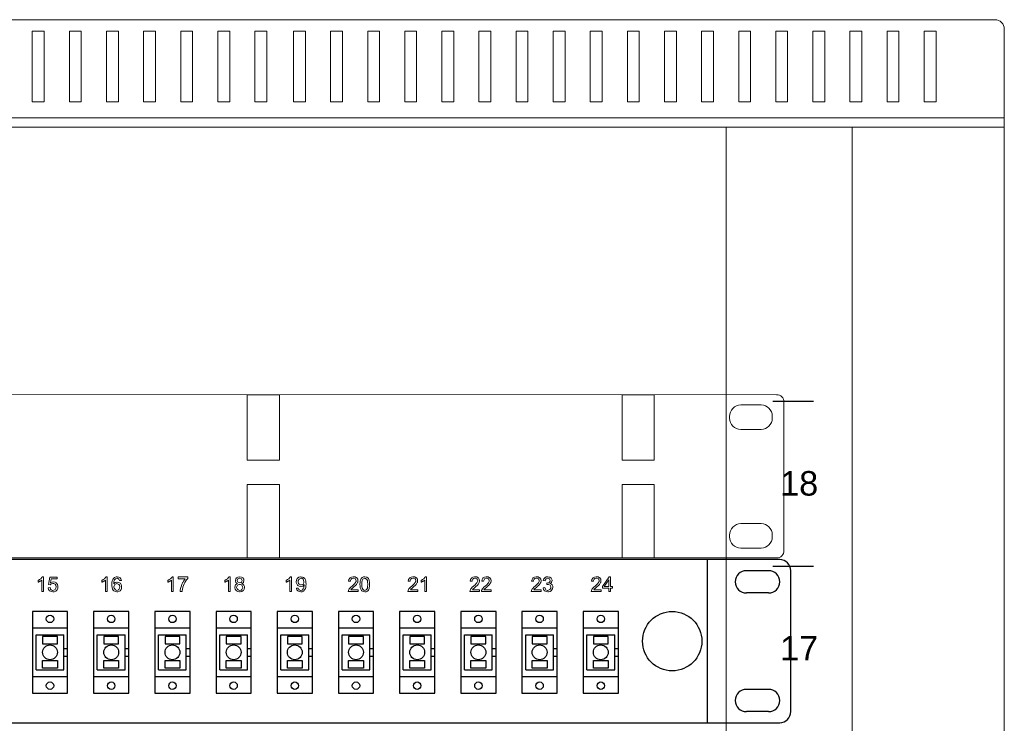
# Model space of a CAD drawing. Header units: millimetres. Extents: x 22250 to 51280, y -5012 to 7692.
# Tile 126 of 182: x 50964 to 51097, y 1456 to 1551. Entities that reach past the tile are written whole.
import ezdxf

# ---------------------------------------------------------------- set-up
doc = ezdxf.new("R2010")
doc.units = ezdxf.units.MM
for name, color, linetype, lineweight in [('BKT_moduly', 7, 'Continuous', 5), ('BKT_szafy', 7, 'Continuous', 5), ('BKT_szafy_numeracja', 7, 'Continuous', 5)]:
    doc.layers.add(name, color=color, linetype=linetype, lineweight=lineweight)
doc.layers.add('BKT_panele', color=7, linetype='Continuous')
doc.styles.get("Standard").update_dxf_attribs({"font": 'arial.ttf'})

# ---------------------------------------------------------------- blocks, each defined once
blk = doc.blocks.new('Wiszaca 12U dwuczesciowa SWD TOP 6x6')
at = {"layer": 'BKT_szafy'}
for p, q in [((26757.69, 12999.4), (26757.69, 13001.4)), ((26682.69, 12099.61), (26682.69, 12974.93)), ((26716.69, 12974.93), (26716.69, 12099.61))]:
    blk.add_line(p, q, dxfattribs=at)
blk.add_lwpolyline([(26157.69, 13001.4, -0.434201), (26160.06, 13003.9), (26755.19, 13003.9, -0.414214), (26757.69, 13001.4), (26757.69, 13001.4)], format="xyb", dxfattribs=at)
for points in [[(26495.7, 13000.85), (26498.9, 13000.85), (26498.9, 12981.79), (26495.7, 12981.79)], [(26505.7, 13000.85), (26508.9, 13000.85), (26508.9, 12981.79), (26505.7, 12981.79)], [(26515.7, 13000.85), (26518.9, 13000.85), (26518.9, 12981.79), (26515.7, 12981.79)], [(26525.7, 13000.85), (26528.9, 13000.85), (26528.9, 12981.79), (26525.7, 12981.79)], [(26535.7, 13000.85), (26538.9, 13000.85), (26538.9, 12981.79), (26535.7, 12981.79)], [(26545.7, 13000.85), (26548.9, 13000.85), (26548.9, 12981.79), (26545.7, 12981.79)], [(26555.7, 13000.85), (26558.9, 13000.85), (26558.9, 12981.79), (26555.7, 12981.79)], [(26566.09, 13000.85), (26569.29, 13000.85), (26569.29, 12981.79), (26566.09, 12981.79)], [(26576.09, 13000.85), (26579.29, 13000.85), (26579.29, 12981.79), (26576.09, 12981.79)], [(26586.09, 13000.85), (26589.29, 13000.85), (26589.29, 12981.79), (26586.09, 12981.79)], [(26596.09, 13000.85), (26599.29, 13000.85), (26599.29, 12981.79), (26596.09, 12981.79)], [(26606.09, 13000.85), (26609.29, 13000.85), (26609.29, 12981.79), (26606.09, 12981.79)], [(26616.09, 13000.85), (26619.29, 13000.85), (26619.29, 12981.79), (26616.09, 12981.79)], [(26626.09, 13000.85), (26629.29, 13000.85), (26629.29, 12981.79), (26626.09, 12981.79)], [(26636.09, 13000.85), (26639.29, 13000.85), (26639.29, 12981.79), (26636.09, 12981.79)], [(26646.09, 13000.85), (26649.29, 13000.85), (26649.29, 12981.79), (26646.09, 12981.79)], [(26656.09, 13000.85), (26659.29, 13000.85), (26659.29, 12981.79), (26656.09, 12981.79)], [(26666.09, 13000.85), (26669.29, 13000.85), (26669.29, 12981.79), (26666.09, 12981.79)], [(26676.09, 13000.85), (26679.29, 13000.85), (26679.29, 12981.79), (26676.09, 12981.79)], [(26686.09, 13000.85), (26689.29, 13000.85), (26689.29, 12981.79), (26686.09, 12981.79)], [(26696.09, 13000.85), (26699.29, 13000.85), (26699.29, 12981.79), (26696.09, 12981.79)], [(26706.09, 13000.85), (26709.29, 13000.85), (26709.29, 12981.79), (26706.09, 12981.79)], [(26716.09, 13000.85), (26719.29, 13000.85), (26719.29, 12981.79), (26716.09, 12981.79)], [(26726.09, 13000.85), (26729.29, 13000.85), (26729.29, 12981.79), (26726.09, 12981.79)], [(26736.09, 13000.85), (26739.29, 13000.85), (26739.29, 12981.79), (26736.09, 12981.79)], [(26157.69, 12977.43), (26757.69, 12977.43), (26757.69, 12974.93), (26157.69, 12974.93)]]:
    blk.add_lwpolyline(points, close=True, dxfattribs=at)
for points in [[(26757.69, 12999.41), (26757.69, 12977.33)], [(26716.69, 12974.93), (26716.69, 12099.61), (26682.69, 12099.61), (26682.69, 12974.93)], [(26682.69, 12974.93), (26716.69, 12974.93)], [(26757.69, 12974.93), (26757.69, 12089.11)]]:
    blk.add_lwpolyline(points, dxfattribs=at)
at = {"layer": 'BKT_szafy', "const_width": 0.4}
for points in [[(26695.24, 12901.02), (26706.34, 12901.02)], [(26695.24, 12856.57), (26706.34, 12856.57)]]:
    blk.add_lwpolyline(points, dxfattribs=at)
at = {"layer": 'BKT_szafy_numeracja', "char_height": 6.6, "width": 7, "attachment_point": 1}
for s, insert in [('18', (26697.27, 12882.22)), ('17', (26697.27, 12837.77))]:
    blk.add_mtext(s, dxfattribs=dict(at, insert=insert))
blk = doc.blocks.new('19 organizator kabli 1U uszy plastik czarny')
at = {"layer": 'BKT_moduly', "color": 219, "true_color": 0x642165}
for points in [[(3138.7, 184.94), (3138.7, 184.94), (3138.7, 184.94), (3138.7, 184.94), (3617.3, 184.94), (3617.3, 184.94), (3617.3, 184.94, 0.41425), (3619.3, 186.94), (3619.3, 186.94), (3619.3, 226.94, 0.414021), (3617.3, 228.94), (3617.3, 228.94), (3138.7, 228.94, 0.457803), (3136.7, 226.94), (3136.7, 226.94), (3136.7, 186.84, 0.414214), (3138.7, 184.94), (3138.7, 184.94)], [(3607.65, 226.19), (3607.65, 226.19), (3613.15, 226.19, -0.401538), (3616.15, 223.19), (3616.15, 223.19), (3616.15, 222.59, -0.401538), (3613.15, 219.59), (3613.15, 219.59), (3607.65, 219.59, -0.401538), (3604.65, 222.59), (3604.65, 222.59), (3604.65, 223.09, -0.409645), (3607.65, 226.19), (3607.65, 226.19)], [(3607.65, 194.19), (3607.65, 194.19), (3613.15, 194.19, -0.401538), (3616.15, 191.19), (3616.15, 191.19), (3616.15, 190.59, -0.401538), (3613.15, 187.59), (3613.15, 187.59), (3607.65, 187.59, -0.401538), (3604.65, 190.59), (3604.65, 190.59), (3604.65, 191.09, -0.409645), (3607.65, 194.19), (3607.65, 194.19)]]:
    blk.add_lwpolyline(points, format="xyb", dxfattribs=at)
at = {"layer": 'BKT_panele', "color": 219, "lineweight": 0, "true_color": 0x642165}
for points in [[(3474.65, 228.94), (3483.35, 228.94), (3483.35, 211.27), (3474.65, 211.27)], [(3575.65, 228.94), (3584.35, 228.94), (3584.35, 211.27), (3575.65, 211.27)], [(3474.65, 204.77), (3483.35, 204.77), (3483.35, 184.94), (3474.65, 184.94)], [(3575.65, 204.77), (3584.35, 204.77), (3584.35, 184.94), (3575.65, 184.94)]]:
    blk.add_lwpolyline(points, close=True, dxfattribs=at)
blk = doc.blocks.new('BK11120191_widok')
for p, q in [((479, 44), (3, 44)), ((459.5, 0), (459.5, 44)), ((476, 41), (470, 41)), ((482, 3), (482, 41)), ((476, 35), (470, 35)), ((287, 25.5), (277.5, 25.5)), ((303.5, 25.5), (294, 25.5)), ((320, 25.5), (310.5, 25.5)), ((336.5, 25.5), (327, 25.5)), ((353, 25.5), (343.5, 25.5)), ((369.5, 25.5), (360, 25.5)), ((386, 25.5), (376.5, 25.5)), ((402.5, 25.5), (393, 25.5)), ((419, 25.5), (409.5, 25.5)), ((435.5, 25.5), (426, 25.5)), ((278.5, 14.25), (278.5, 23.75)), ((278.5, 23.75), (286, 23.75)), ((286, 14.25), (286, 23.75)), ((295, 14.25), (295, 23.75)), ((295, 23.75), (302.5, 23.75)), ((302.5, 14.25), (302.5, 23.75)), ((311.5, 14.25), (311.5, 23.75)), ((311.5, 23.75), (319, 23.75)), ((319, 14.25), (319, 23.75)), ((328, 14.25), (328, 23.75)), ((328, 23.75), (335.5, 23.75)), ((335.5, 14.25), (335.5, 23.75)), ((344.5, 14.25), (344.5, 23.75)), ((344.5, 23.75), (352, 23.75)), ((352, 14.25), (352, 23.75)), ((361, 14.25), (361, 23.75)), ((361, 23.75), (368.5, 23.75)), ((368.5, 14.25), (368.5, 23.75)), ((377.5, 14.25), (377.5, 23.75)), ((377.5, 23.75), (385, 23.75)), ((385, 14.25), (385, 23.75)), ((394, 14.25), (394, 23.75)), ((394, 23.75), (401.5, 23.75)), ((401.5, 14.25), (401.5, 23.75)), ((410.5, 14.25), (410.5, 23.75)), ((410.5, 23.75), (418, 23.75)), ((418, 14.25), (418, 23.75)), ((427, 14.25), (427, 23.75)), ((427, 23.75), (434.5, 23.75)), ((434.5, 14.25), (434.5, 23.75)), ((286, 20), (287, 20)), ((302.5, 20), (303.5, 20)), ((319, 20), (320, 20)), ((335.5, 20), (336.5, 20)), ((352, 20), (353, 20)), ((368.5, 20), (369.5, 20)), ((385, 20), (386, 20)), ((401.5, 20), (402.5, 20)), ((418, 20), (419, 20)), ((434.5, 20), (435.5, 20)), ((286, 18), (287, 18)), ((302.5, 18), (303.5, 18)), ((319, 18), (320, 18)), ((335.5, 18), (336.5, 18)), ((352, 18), (353, 18)), ((368.5, 18), (369.5, 18)), ((385, 18), (386, 18)), ((401.5, 18), (402.5, 18)), ((418, 18), (419, 18)), ((434.5, 18), (435.5, 18)), ((278.5, 14.25), (286, 14.25)), ((295, 14.25), (302.5, 14.25)), ((311.5, 14.25), (319, 14.25)), ((328, 14.25), (335.5, 14.25)), ((344.5, 14.25), (352, 14.25)), ((361, 14.25), (368.5, 14.25)), ((377.5, 14.25), (385, 14.25)), ((394, 14.25), (401.5, 14.25)), ((410.5, 14.25), (418, 14.25)), ((427, 14.25), (434.5, 14.25)), ((277.5, 12.5), (287, 12.5)), ((294, 12.5), (303.5, 12.5)), ((310.5, 12.5), (320, 12.5)), ((327, 12.5), (336.5, 12.5)), ((343.5, 12.5), (353, 12.5)), ((360, 12.5), (369.5, 12.5)), ((376.5, 12.5), (386, 12.5)), ((393, 12.5), (402.5, 12.5)), ((409.5, 12.5), (419, 12.5)), ((426, 12.5), (435.5, 12.5)), ((476, 9), (470, 9)), ((476, 3), (470, 3)), ((3, 0), (479, 0))]:
    blk.add_line(p, q)
at = {"color": 7, "lineweight": 0}
for p, q in [((279.41, 38.59), (279.01, 38.37)), ((279.01, 38.37), (279.01, 37.89)), ((279.01, 37.89), (279.12, 37.94)), ((279.12, 37.94), (279.53, 38.15)), ((279.74, 38.83), (279.41, 38.59)), ((279.53, 38.15), (279.65, 38.22)), ((279.65, 38.22), (280, 38.49)), ((280.06, 39.19), (279.74, 38.83)), ((280, 38.49), (280, 35.36)), ((280.17, 39.37), (280.06, 39.19)), ((280.49, 39.37), (280.17, 39.37)), ((280.49, 35.36), (280.49, 39.37)), ((282.22, 39.3), (281.83, 37.25)), ((281.83, 37.25), (282.29, 37.19)), ((284.2, 39.3), (282.22, 39.3)), ((282.29, 37.19), (282.59, 37.46)), ((282.4, 37.76), (282.6, 38.83)), ((282.8, 37.95), (282.4, 37.76)), ((282.59, 37.46), (283.02, 37.58)), ((282.6, 38.83), (284.2, 38.83)), ((283.16, 38.01), (282.8, 37.95)), ((283.02, 37.58), (283.27, 37.54)), ((283.59, 37.94), (283.16, 38.01)), ((283.27, 37.54), (283.63, 37.33)), ((283.96, 37.72), (283.59, 37.94)), ((283.63, 37.33), (283.78, 37.12)), ((284.03, 37.64), (283.96, 37.72)), ((284.27, 37.3), (284.03, 37.64)), ((284.2, 38.83), (284.2, 39.3)), ((284.39, 36.87), (284.27, 37.3)), ((296.61, 38.59), (296.21, 38.37)), ((296.21, 38.37), (296.21, 37.89)), ((296.21, 37.89), (296.31, 37.94)), ((296.31, 37.94), (296.73, 38.15)), ((296.92, 38.83), (296.61, 38.59)), ((296.73, 38.15), (296.85, 38.22)), ((296.85, 38.22), (297.19, 38.49)), ((297.25, 39.19), (296.92, 38.83)), ((297.19, 38.49), (297.19, 35.36)), ((297.37, 39.37), (297.25, 39.19)), ((297.68, 39.37), (297.37, 39.37)), ((297.68, 35.36), (297.68, 39.37)), ((298.95, 37.78), (298.92, 37.22)), ((298.92, 37.22), (298.92, 36.93)), ((299.02, 38.24), (298.95, 37.78)), ((299.16, 38.61), (299.02, 38.24)), ((299.34, 38.91), (299.16, 38.61)), ((299.66, 39.19), (299.34, 38.91)), ((299.41, 37.48), (299.44, 37.97)), ((299.71, 37.75), (299.41, 37.42)), ((299.41, 37.42), (299.41, 37.48)), ((299.44, 37.97), (299.54, 38.34)), ((299.51, 36.91), (299.71, 37.28)), ((299.54, 38.34), (299.62, 38.52)), ((299.62, 38.52), (299.9, 38.83)), ((300.07, 39.34), (299.66, 39.19)), ((299.84, 37.82), (299.71, 37.75)), ((299.71, 37.28), (299.86, 37.4)), ((300.26, 37.94), (299.84, 37.82)), ((299.86, 37.4), (300.27, 37.52)), ((299.9, 38.83), (300.32, 38.97)), ((300.35, 39.37), (300.07, 39.34)), ((300.38, 37.95), (300.26, 37.94)), ((300.27, 37.52), (300.47, 37.49)), ((300.32, 38.97), (300.44, 38.95)), ((300.8, 39.3), (300.35, 39.37)), ((300.8, 37.86), (300.38, 37.95)), ((300.44, 38.95), (300.81, 38.76)), ((300.47, 37.49), (300.83, 37.28)), ((301.12, 39.1), (300.8, 39.3)), ((301.17, 37.64), (300.8, 37.86)), ((300.81, 38.76), (300.81, 38.74)), ((300.81, 38.74), (300.99, 38.34)), ((300.83, 37.28), (300.96, 37.07)), ((300.99, 38.34), (301.48, 38.37)), ((301.38, 38.77), (301.12, 39.1)), ((301.21, 37.6), (301.17, 37.64)), ((301.44, 37.24), (301.21, 37.6)), ((301.48, 38.37), (301.38, 38.77)), ((301.54, 36.81), (301.44, 37.24)), ((314.41, 38.59), (314.01, 38.37)), ((314.01, 38.37), (314.01, 37.89)), ((314.01, 37.89), (314.11, 37.94)), ((314.11, 37.94), (314.53, 38.15)), ((314.74, 38.83), (314.41, 38.59)), ((314.53, 38.15), (314.65, 38.22)), ((314.65, 38.22), (314.99, 38.49)), ((315.05, 39.19), (314.74, 38.83)), ((314.99, 38.49), (314.99, 35.36)), ((315.17, 39.37), (315.05, 39.19)), ((315.48, 39.37), (315.17, 39.37)), ((315.48, 35.36), (315.48, 39.37)), ((319.36, 39.31), (316.78, 39.31)), ((316.78, 39.31), (316.78, 38.83)), ((316.78, 38.83), (318.73, 38.83)), ((317.82, 37.34), (317.66, 36.93)), ((318.01, 37.76), (317.82, 37.34)), ((318.03, 37.79), (318.01, 37.76)), ((318.27, 38.21), (318.03, 37.79)), ((318.22, 37.01), (318.4, 37.43)), ((318.52, 38.58), (318.27, 38.21)), ((318.4, 37.43), (318.61, 37.83)), ((318.73, 38.83), (318.52, 38.58)), ((318.61, 37.83), (318.85, 38.24)), ((318.85, 38.24), (319.1, 38.61)), ((319.1, 38.61), (319.36, 38.92)), ((319.36, 38.92), (319.36, 39.31)), ((329.75, 38.59), (329.35, 38.37)), ((329.35, 38.37), (329.35, 37.89)), ((329.35, 37.89), (329.45, 37.94)), ((329.45, 37.94), (329.87, 38.15)), ((330.06, 38.83), (329.75, 38.59)), ((329.87, 38.15), (329.99, 38.22)), ((329.99, 38.22), (330.33, 38.49)), ((330.39, 39.19), (330.06, 38.83)), ((330.33, 38.49), (330.33, 35.36)), ((330.49, 39.37), (330.39, 39.19)), ((330.82, 39.37), (330.49, 39.37)), ((330.82, 35.36), (330.82, 39.37)), ((332.31, 38.77), (332.22, 38.34)), ((332.22, 38.34), (332.24, 38.25)), ((332.24, 38.25), (332.37, 37.85)), ((332.59, 37.43), (332.27, 37.16)), ((332.54, 39.07), (332.31, 38.77)), ((332.37, 37.85), (332.45, 37.76)), ((332.45, 37.76), (332.83, 37.52)), ((332.89, 39.3), (332.54, 39.07)), ((332.83, 37.52), (332.59, 37.43)), ((332.73, 38.4), (332.91, 38.79)), ((332.73, 38.36), (332.73, 38.4)), ((332.86, 37.94), (332.73, 38.36)), ((332.8, 37.09), (332.95, 37.21)), ((332.91, 37.89), (332.86, 37.94)), ((333.34, 39.37), (332.89, 39.3)), ((332.91, 38.79), (332.97, 38.83)), ((333.3, 37.72), (332.91, 37.89)), ((332.95, 37.21), (333.37, 37.31)), ((332.97, 38.83), (333.38, 38.97)), ((333.38, 37.72), (333.3, 37.72)), ((333.37, 39.37), (333.34, 39.37)), ((333.83, 39.3), (333.37, 39.37)), ((333.37, 37.31), (333.59, 37.28)), ((333.38, 38.97), (333.46, 38.97)), ((333.8, 37.85), (333.38, 37.72)), ((333.46, 38.97), (333.85, 38.79)), ((333.59, 37.28), (333.97, 37.07)), ((333.85, 37.89), (333.8, 37.85)), ((334.19, 39.09), (333.83, 39.3)), ((333.85, 38.79), (333.89, 38.73)), ((334.03, 38.28), (333.85, 37.89)), ((333.89, 38.73), (334.03, 38.33)), ((333.95, 37.52), (334.06, 37.57)), ((334.35, 37.31), (333.95, 37.52)), ((334.03, 38.33), (334.03, 38.28)), ((334.06, 37.57), (334.4, 37.85)), ((334.22, 39.07), (334.19, 39.09)), ((334.47, 38.71), (334.22, 39.07)), ((334.5, 37.13), (334.35, 37.31)), ((334.4, 37.85), (334.43, 37.89)), ((334.43, 37.89), (334.53, 38.33)), ((334.53, 38.33), (334.47, 38.71)), ((346.31, 38.59), (345.91, 38.37)), ((345.91, 38.37), (345.91, 37.89)), ((345.91, 37.89), (346.01, 37.94)), ((346.01, 37.94), (346.43, 38.15)), ((346.62, 38.83), (346.31, 38.59)), ((346.43, 38.15), (346.55, 38.22)), ((346.55, 38.22), (346.89, 38.49)), ((346.95, 39.19), (346.62, 38.83)), ((346.89, 38.49), (346.89, 35.36)), ((347.07, 39.37), (346.95, 39.19)), ((347.38, 39.37), (347.07, 39.37)), ((347.38, 35.36), (347.38, 39.37)), ((348.7, 38.48), (348.64, 38.03)), ((348.64, 38.03), (348.65, 37.85)), ((348.65, 37.85), (348.76, 37.42)), ((348.89, 38.86), (348.7, 38.48)), ((348.76, 37.42), (348.98, 37.07)), ((348.99, 39), (348.89, 38.86)), ((349.35, 39.25), (348.99, 39)), ((349.14, 38), (349.19, 38.33)), ((349.25, 37.57), (349.14, 38)), ((349.19, 38.33), (349.38, 38.7)), ((349.38, 37.39), (349.25, 37.57)), ((349.77, 39.37), (349.35, 39.25)), ((349.38, 38.7), (349.56, 38.85)), ((349.74, 37.16), (349.38, 37.39)), ((349.56, 38.85), (349.96, 38.97)), ((349.9, 39.37), (349.77, 39.37)), ((350.33, 39.3), (349.9, 39.37)), ((350.36, 37.27), (349.95, 37.15)), ((349.96, 38.97), (350.13, 38.95)), ((350.13, 38.95), (350.5, 38.71)), ((350.62, 39.16), (350.33, 39.3)), ((350.5, 37.39), (350.36, 37.27)), ((350.47, 36.93), (350.78, 37.24)), ((350.5, 38.71), (350.63, 38.49)), ((350.69, 37.75), (350.5, 37.39)), ((350.93, 38.86), (350.62, 39.16)), ((350.63, 38.49), (350.72, 38.04)), ((350.72, 38.04), (350.69, 37.75)), ((350.78, 36.99), (350.78, 37.24)), ((351.1, 38.56), (350.93, 38.86)), ((351.2, 38.21), (351.1, 38.56)), ((351.26, 37.75), (351.2, 38.21)), ((351.24, 36.93), (351.27, 37.43)), ((351.27, 37.43), (351.26, 37.75)), ((362.85, 38.67), (362.75, 38.22)), ((362.75, 38.22), (363.25, 38.16)), ((363.07, 39.03), (362.85, 38.67)), ((363.13, 39.07), (363.07, 39.03)), ((363.49, 39.28), (363.13, 39.07)), ((363.25, 38.16), (363.27, 38.39)), ((363.27, 38.39), (363.46, 38.76)), ((363.46, 38.76), (363.6, 38.86)), ((363.94, 39.37), (363.49, 39.28)), ((363.6, 38.86), (364.03, 38.97)), ((364.09, 37.19), (363.67, 36.84)), ((364.04, 39.37), (363.94, 39.37)), ((364.03, 38.97), (364.19, 38.95)), ((364.5, 39.31), (364.04, 39.37)), ((364.4, 37.51), (364.09, 37.19)), ((364.19, 38.95), (364.58, 38.77)), ((364.55, 37.69), (364.4, 37.51)), ((364.88, 39.12), (364.5, 39.31)), ((364.76, 38.1), (364.55, 37.69)), ((364.58, 38.77), (364.65, 38.68)), ((364.61, 37.04), (364.86, 37.3)), ((364.65, 38.68), (364.79, 38.27)), ((364.79, 38.27), (364.76, 38.1)), ((364.86, 37.3), (364.97, 37.42)), ((364.95, 39.06), (364.88, 39.12)), ((365.21, 38.7), (364.95, 39.06)), ((364.97, 37.42), (365.19, 37.79)), ((365.19, 37.79), (365.21, 37.82)), ((365.28, 38.27), (365.21, 38.7)), ((365.21, 37.82), (365.28, 38.27)), ((365.28, 38.27), (365.28, 38.27)), ((365.85, 37.83), (365.82, 37.33)), ((365.82, 37.33), (365.83, 36.87)), ((365.91, 38.27), (365.85, 37.83)), ((365.97, 38.48), (365.91, 38.27)), ((366.17, 38.89), (365.97, 38.48)), ((366.4, 39.13), (366.17, 38.89)), ((366.32, 37.4), (366.35, 37.95)), ((366.32, 37.33), (366.32, 37.4)), ((366.35, 36.75), (366.32, 37.33)), ((366.35, 37.95), (366.44, 38.39)), ((366.77, 39.33), (366.4, 39.13)), ((366.44, 38.39), (366.58, 38.68)), ((366.58, 38.68), (366.73, 38.83)), ((366.73, 38.83), (367.11, 38.97)), ((367.13, 39.37), (366.77, 39.33)), ((367.11, 38.97), (367.35, 38.92)), ((367.56, 39.3), (367.13, 39.37)), ((367.35, 38.92), (367.69, 38.64)), ((367.68, 39.25), (367.56, 39.3)), ((368.02, 38.95), (367.68, 39.25)), ((367.69, 38.64), (367.69, 38.64)), ((367.69, 38.64), (367.81, 38.34)), ((367.81, 38.34), (367.89, 37.91)), ((367.89, 37.91), (367.92, 37.33)), ((367.92, 37.31), (367.89, 36.75)), ((367.92, 37.33), (367.92, 37.31)), ((368.08, 38.86), (368.02, 38.95)), ((368.28, 38.48), (368.08, 38.86)), ((368.34, 38.28), (368.28, 38.48)), ((368.39, 37.89), (368.34, 38.28)), ((368.42, 37.39), (368.39, 37.89)), ((368.39, 36.82), (368.42, 37.33)), ((368.42, 37.33), (368.42, 37.39)), ((378.94, 38.67), (378.84, 38.22)), ((378.84, 38.22), (379.35, 38.16)), ((379.17, 39.03), (378.94, 38.67)), ((379.23, 39.07), (379.17, 39.03)), ((379.58, 39.28), (379.23, 39.07)), ((379.35, 38.16), (379.36, 38.39)), ((379.36, 38.39), (379.55, 38.76)), ((379.55, 38.76), (379.69, 38.86)), ((380.03, 39.37), (379.58, 39.28)), ((379.69, 38.86), (380.12, 38.97)), ((380.18, 37.19), (379.76, 36.84)), ((380.14, 39.37), (380.03, 39.37)), ((380.12, 38.97), (380.28, 38.95)), ((380.6, 39.31), (380.14, 39.37)), ((380.49, 37.51), (380.18, 37.19)), ((380.28, 38.95), (380.67, 38.77)), ((380.64, 37.69), (380.49, 37.51)), ((380.97, 39.12), (380.6, 39.31)), ((380.85, 38.1), (380.64, 37.69)), ((380.67, 38.77), (380.75, 38.68)), ((380.7, 37.04), (380.96, 37.3)), ((380.75, 38.68), (380.88, 38.27)), ((380.88, 38.27), (380.85, 38.1)), ((380.96, 37.3), (381.06, 37.42)), ((381.05, 39.06), (380.97, 39.12)), ((381.3, 38.7), (381.05, 39.06)), ((381.06, 37.42), (381.28, 37.79)), ((381.28, 37.79), (381.3, 37.82)), ((381.37, 38.27), (381.3, 38.7)), ((381.3, 37.82), (381.37, 38.27)), ((381.37, 38.27), (381.37, 38.27)), ((382.68, 38.59), (382.28, 38.37)), ((382.28, 38.37), (382.28, 37.89)), ((382.28, 37.89), (382.39, 37.94)), ((382.39, 37.94), (382.8, 38.15)), ((383.01, 38.83), (382.68, 38.59)), ((382.8, 38.15), (382.92, 38.22)), ((382.92, 38.22), (383.27, 38.49)), ((383.33, 39.19), (383.01, 38.83)), ((383.27, 38.49), (383.27, 35.36)), ((383.44, 39.37), (383.33, 39.19)), ((383.76, 39.37), (383.44, 39.37)), ((383.76, 35.36), (383.76, 39.37)), ((395.64, 38.67), (395.54, 38.22)), ((395.54, 38.22), (396.05, 38.16)), ((395.87, 39.03), (395.64, 38.67)), ((395.93, 39.07), (395.87, 39.03)), ((396.28, 39.28), (395.93, 39.07)), ((396.05, 38.16), (396.06, 38.39)), ((396.06, 38.39), (396.25, 38.76)), ((396.25, 38.76), (396.39, 38.86)), ((396.73, 39.37), (396.28, 39.28)), ((396.39, 38.86), (396.82, 38.97)), ((396.9, 37.19), (396.46, 36.84)), ((396.84, 39.37), (396.73, 39.37)), ((396.82, 38.97), (396.99, 38.95)), ((397.3, 39.31), (396.84, 39.37)), ((397.19, 37.51), (396.9, 37.19)), ((396.99, 38.95), (397.37, 38.77)), ((397.34, 37.69), (397.19, 37.51)), ((397.67, 39.12), (397.3, 39.31)), ((397.55, 38.1), (397.34, 37.69)), ((397.37, 38.77), (397.45, 38.68)), ((397.4, 37.04), (397.66, 37.3)), ((397.45, 38.68), (397.58, 38.27)), ((397.58, 38.27), (397.55, 38.1)), ((397.66, 37.3), (397.76, 37.42)), ((397.75, 39.06), (397.67, 39.12)), ((398, 38.7), (397.75, 39.06)), ((397.76, 37.42), (397.98, 37.79)), ((397.98, 37.79), (398, 37.82)), ((398.09, 38.27), (398, 38.7)), ((398, 37.82), (398.09, 38.27)), ((398.09, 38.27), (398.09, 38.27)), ((398.76, 38.67), (398.64, 38.22)), ((398.64, 38.22), (399.15, 38.16)), ((398.98, 39.03), (398.76, 38.67)), ((399.04, 39.07), (398.98, 39.03)), ((399.38, 39.28), (399.04, 39.07)), ((399.15, 38.16), (399.18, 38.39)), ((399.18, 38.39), (399.37, 38.76)), ((399.37, 38.76), (399.5, 38.86)), ((399.83, 39.37), (399.38, 39.28)), ((399.5, 38.86), (399.94, 38.97)), ((400, 37.19), (399.58, 36.84)), ((399.94, 39.37), (399.83, 39.37)), ((400.41, 39.31), (399.94, 39.37)), ((399.94, 38.97), (400.1, 38.95)), ((400.31, 37.51), (400, 37.19)), ((400.1, 38.95), (400.47, 38.77)), ((400.46, 37.69), (400.31, 37.51)), ((400.77, 39.12), (400.41, 39.31)), ((400.67, 38.1), (400.46, 37.69)), ((400.47, 38.77), (400.55, 38.68)), ((400.5, 37.04), (400.77, 37.3)), ((400.55, 38.68), (400.68, 38.27)), ((400.68, 38.27), (400.67, 38.1)), ((400.86, 39.06), (400.77, 39.12)), ((400.77, 37.3), (400.86, 37.42)), ((401.1, 38.7), (400.86, 39.06)), ((400.86, 37.42), (401.08, 37.79)), ((401.08, 37.79), (401.1, 37.82)), ((401.19, 38.27), (401.1, 38.7)), ((401.1, 37.82), (401.19, 38.27)), ((401.19, 38.27), (401.19, 38.27)), ((412.22, 38.67), (412.1, 38.22)), ((412.1, 38.22), (412.61, 38.16)), ((412.44, 39.03), (412.22, 38.67)), ((412.5, 39.07), (412.44, 39.03)), ((412.85, 39.28), (412.5, 39.07)), ((412.61, 38.16), (412.64, 38.39)), ((412.64, 38.39), (412.83, 38.76)), ((412.83, 38.76), (412.97, 38.86)), ((413.29, 39.37), (412.85, 39.28)), ((412.97, 38.86), (413.4, 38.97)), ((413.46, 37.19), (413.04, 36.84)), ((413.4, 39.37), (413.29, 39.37)), ((413.88, 39.31), (413.4, 39.37)), ((413.4, 38.97), (413.56, 38.95)), ((413.77, 37.51), (413.46, 37.19)), ((413.56, 38.95), (413.94, 38.77)), ((413.92, 37.69), (413.77, 37.51)), ((414.23, 39.12), (413.88, 39.31)), ((414.13, 38.1), (413.92, 37.69)), ((413.94, 38.77), (414.01, 38.68)), ((413.97, 37.04), (414.23, 37.3)), ((414.01, 38.68), (414.14, 38.27)), ((414.14, 38.27), (414.13, 38.1)), ((414.32, 39.06), (414.23, 39.12)), ((414.23, 37.3), (414.32, 37.42)), ((414.56, 38.7), (414.32, 39.06)), ((414.32, 37.42), (414.55, 37.79)), ((414.55, 37.79), (414.56, 37.82)), ((414.65, 38.27), (414.56, 38.7)), ((414.56, 37.82), (414.65, 38.27)), ((414.65, 38.27), (414.65, 38.27)), ((415.38, 38.77), (415.23, 38.34)), ((415.23, 38.34), (415.72, 38.25)), ((415.65, 39.1), (415.38, 38.77)), ((416.02, 39.31), (415.65, 39.1)), ((415.65, 39.1), (415.65, 39.1)), ((415.72, 38.25), (415.77, 38.43)), ((415.77, 38.43), (415.98, 38.79)), ((415.98, 38.79), (416.04, 38.83)), ((416.44, 39.37), (416.02, 39.31)), ((416.04, 38.83), (416.45, 38.97)), ((416.2, 37.69), (416.16, 37.25)), ((416.16, 37.25), (416.5, 37.3)), ((416.29, 37.67), (416.2, 37.69)), ((416.72, 37.76), (416.29, 37.67)), ((416.89, 39.3), (416.44, 39.37)), ((416.45, 38.97), (416.53, 38.97)), ((416.5, 37.3), (416.69, 37.28)), ((416.53, 38.97), (416.92, 38.79)), ((416.69, 37.28), (417.07, 37.09)), ((416.86, 37.83), (416.72, 37.76)), ((417.08, 38.18), (416.86, 37.83)), ((417.04, 39.24), (416.89, 39.3)), ((416.92, 38.79), (416.96, 38.74)), ((416.96, 38.74), (417.1, 38.34)), ((417.39, 38.95), (417.04, 39.24)), ((417.05, 37.52), (417.14, 37.57)), ((417.47, 37.33), (417.05, 37.52)), ((417.1, 38.34), (417.08, 38.18)), ((417.14, 37.57), (417.47, 37.86)), ((417.47, 38.85), (417.39, 38.95)), ((417.6, 38.43), (417.47, 38.85)), ((417.47, 37.86), (417.5, 37.91)), ((417.6, 37.18), (417.47, 37.33)), ((417.5, 37.91), (417.6, 38.33)), ((417.6, 38.33), (417.6, 38.43)), ((417.78, 36.79), (417.6, 37.18)), ((428.37, 38.67), (428.27, 38.22)), ((428.27, 38.22), (428.77, 38.16)), ((428.6, 39.03), (428.37, 38.67)), ((428.65, 39.07), (428.6, 39.03)), ((429.01, 39.28), (428.65, 39.07)), ((428.77, 38.16), (428.79, 38.39)), ((428.79, 38.39), (428.98, 38.76)), ((428.98, 38.76), (429.12, 38.86)), ((429.46, 39.37), (429.01, 39.28)), ((429.12, 38.86), (429.55, 38.97)), ((429.61, 37.19), (429.19, 36.84)), ((429.56, 39.37), (429.46, 39.37)), ((429.55, 38.97), (429.71, 38.95)), ((430.03, 39.31), (429.56, 39.37)), ((429.92, 37.51), (429.61, 37.19)), ((429.71, 38.95), (430.1, 38.77)), ((430.07, 37.69), (429.92, 37.51)), ((430.4, 39.12), (430.03, 39.31)), ((430.28, 38.1), (430.07, 37.69)), ((430.1, 38.77), (430.18, 38.68)), ((430.13, 37.04), (430.38, 37.3)), ((430.18, 38.68), (430.31, 38.27)), ((430.31, 38.27), (430.28, 38.1)), ((430.38, 37.3), (430.49, 37.42)), ((430.47, 39.06), (430.4, 39.12)), ((430.73, 38.7), (430.47, 39.06)), ((430.49, 37.42), (430.71, 37.79)), ((430.71, 37.79), (430.73, 37.82)), ((430.8, 38.27), (430.73, 38.7)), ((430.73, 37.82), (430.8, 38.27)), ((430.8, 38.27), (430.8, 38.27)), ((433.01, 39.35), (431.17, 36.76)), ((431.67, 36.76), (432.92, 38.56)), ((432.92, 38.56), (432.92, 36.76)), ((433.41, 39.35), (433.01, 39.35)), ((433.41, 36.76), (433.41, 39.35)), ((280, 35.36), (280.49, 35.36)), ((282.26, 36.45), (281.74, 36.4)), ((281.74, 36.4), (281.75, 36.36)), ((281.75, 36.36), (281.87, 35.93)), ((281.87, 35.93), (282.14, 35.6)), ((282.14, 35.6), (282.2, 35.54)), ((282.2, 35.54), (282.57, 35.35)), ((282.41, 36.02), (282.26, 36.45)), ((282.53, 35.88), (282.41, 36.02)), ((282.92, 35.7), (282.53, 35.88)), ((282.57, 35.35), (283.02, 35.29)), ((283.02, 35.69), (282.92, 35.7)), ((283.44, 35.81), (283.02, 35.69)), ((283.02, 35.29), (283.36, 35.33)), ((283.36, 35.33), (283.77, 35.48)), ((283.63, 35.96), (283.44, 35.81)), ((283.83, 36.33), (283.63, 35.96)), ((283.77, 35.48), (284.08, 35.78)), ((283.78, 37.12), (283.87, 36.67)), ((283.87, 36.67), (283.83, 36.33)), ((284.08, 35.78), (284.15, 35.87)), ((284.15, 35.87), (284.33, 36.27)), ((284.33, 36.27), (284.39, 36.72)), ((284.39, 36.72), (284.39, 36.87)), ((297.19, 35.36), (297.68, 35.36)), ((298.92, 36.93), (298.99, 36.43)), ((298.99, 36.43), (299.11, 36.05)), ((299.11, 36.05), (299.31, 35.73)), ((299.31, 35.73), (299.48, 35.55)), ((299.48, 36.66), (299.51, 36.91)), ((299.56, 36.21), (299.48, 36.66)), ((299.48, 35.55), (299.86, 35.36)), ((299.59, 36.17), (299.56, 36.21)), ((299.87, 35.82), (299.59, 36.17)), ((299.86, 35.36), (300.3, 35.29)), ((299.89, 35.81), (299.87, 35.82)), ((300.29, 35.69), (299.89, 35.81)), ((300.69, 35.82), (300.29, 35.69)), ((300.3, 35.29), (300.54, 35.3)), ((300.54, 35.3), (300.94, 35.46)), ((300.83, 35.94), (300.69, 35.82)), ((301.02, 36.31), (300.83, 35.94)), ((300.94, 35.46), (301.12, 35.6)), ((300.96, 37.07), (301.05, 36.63)), ((301.05, 36.63), (301.02, 36.31)), ((301.12, 35.6), (301.39, 35.96)), ((301.39, 35.96), (301.5, 36.21)), ((301.5, 36.21), (301.56, 36.66)), ((301.56, 36.66), (301.54, 36.81)), ((314.99, 35.36), (315.48, 35.36)), ((317.36, 35.75), (317.33, 35.36)), ((317.33, 35.36), (317.84, 35.36)), ((317.45, 36.21), (317.36, 35.75)), ((317.52, 36.49), (317.45, 36.21)), ((317.66, 36.93), (317.52, 36.49)), ((317.84, 35.36), (317.85, 35.58)), ((317.85, 35.58), (317.93, 36.03)), ((317.93, 36.03), (318.03, 36.45)), ((318.03, 36.45), (318.07, 36.6)), ((318.07, 36.6), (318.22, 37.01)), ((330.33, 35.36), (330.82, 35.36)), ((332.15, 36.96), (332.07, 36.51)), ((332.07, 36.51), (332.07, 36.42)), ((332.07, 36.42), (332.18, 35.99)), ((332.27, 37.16), (332.15, 36.96)), ((332.18, 35.99), (332.43, 35.64)), ((332.43, 35.64), (332.55, 35.54)), ((332.55, 35.54), (332.92, 35.35)), ((332.56, 36.51), (332.59, 36.7)), ((332.67, 36.11), (332.56, 36.51)), ((332.59, 36.7), (332.8, 37.09)), ((332.97, 35.81), (332.67, 36.11)), ((332.92, 35.35), (333.38, 35.29)), ((333.38, 35.69), (332.97, 35.81)), ((333.82, 35.79), (333.38, 35.69)), ((333.38, 35.29), (333.56, 35.3)), ((333.56, 35.3), (334, 35.41)), ((333.97, 35.91), (333.82, 35.79)), ((333.97, 37.07), (334.09, 36.91)), ((334.17, 36.28), (333.97, 35.91)), ((334, 35.41), (334.34, 35.64)), ((334.09, 36.91), (334.2, 36.49)), ((334.2, 36.49), (334.17, 36.28)), ((334.34, 35.64), (334.4, 35.7)), ((334.4, 35.7), (334.62, 36.06)), ((334.68, 36.75), (334.5, 37.13)), ((334.62, 36.06), (334.7, 36.49)), ((334.7, 36.49), (334.68, 36.75)), ((346.89, 35.36), (347.38, 35.36)), ((349.19, 36.33), (348.71, 36.28)), ((348.71, 36.28), (348.81, 35.88)), ((348.81, 35.88), (349.07, 35.55)), ((348.98, 37.07), (349.02, 37.03)), ((349.02, 37.03), (349.4, 36.79)), ((349.07, 35.55), (349.38, 35.36)), ((349.35, 35.9), (349.19, 36.33)), ((349.41, 35.84), (349.35, 35.9)), ((349.38, 35.36), (349.84, 35.29)), ((349.4, 36.79), (349.83, 36.72)), ((349.81, 35.69), (349.41, 35.84)), ((349.95, 37.15), (349.74, 37.16)), ((349.84, 35.69), (349.81, 35.69)), ((349.83, 36.72), (349.96, 36.72)), ((350.25, 35.79), (349.84, 35.69)), ((349.84, 35.29), (350.22, 35.33)), ((349.96, 36.72), (350.38, 36.87)), ((350.22, 35.33), (350.6, 35.52)), ((350.53, 36.08), (350.25, 35.79)), ((350.38, 36.87), (350.47, 36.93)), ((350.69, 36.48), (350.53, 36.08)), ((350.6, 35.52), (350.89, 35.81)), ((350.71, 36.54), (350.69, 36.48)), ((350.78, 36.99), (350.71, 36.54)), ((350.89, 35.81), (351.1, 36.22)), ((351.1, 36.22), (351.18, 36.49)), ((351.18, 36.49), (351.24, 36.93)), ((362.7, 35.7), (362.66, 35.36)), ((362.66, 35.36), (365.29, 35.36)), ((362.91, 36.08), (362.7, 35.7)), ((363.03, 36.22), (362.91, 36.08)), ((363.31, 36.52), (363.03, 36.22)), ((363.67, 36.84), (363.31, 36.52)), ((363.33, 35.82), (363.54, 36.09)), ((365.29, 35.82), (363.33, 35.82)), ((363.54, 36.09), (363.69, 36.24)), ((363.69, 36.24), (364.1, 36.6)), ((364.1, 36.6), (364.24, 36.7)), ((364.24, 36.7), (364.61, 37.04)), ((365.29, 35.36), (365.29, 35.82)), ((365.83, 36.87), (365.91, 36.39)), ((365.91, 36.39), (366.04, 36)), ((366.04, 36), (366.22, 35.7)), ((366.22, 35.7), (366.32, 35.58)), ((366.32, 35.58), (366.68, 35.36)), ((366.43, 36.31), (366.35, 36.75)), ((366.55, 36.02), (366.43, 36.31)), ((366.89, 35.73), (366.55, 36.02)), ((366.55, 36.02), (366.55, 36.02)), ((366.68, 35.36), (367.13, 35.29)), ((367.13, 35.69), (366.89, 35.73)), ((367.5, 35.82), (367.13, 35.69)), ((367.13, 35.29), (367.47, 35.33)), ((367.47, 35.33), (367.84, 35.52)), ((367.69, 36.02), (367.5, 35.82)), ((367.81, 36.31), (367.69, 36.02)), ((367.89, 36.75), (367.81, 36.31)), ((367.84, 35.52), (368.08, 35.78)), ((368.08, 35.78), (368.28, 36.2)), ((368.28, 36.2), (368.34, 36.39)), ((368.34, 36.39), (368.39, 36.82)), ((378.79, 35.7), (378.73, 35.36)), ((378.73, 35.36), (381.39, 35.36)), ((379, 36.08), (378.79, 35.7)), ((379.12, 36.22), (379, 36.08)), ((379.41, 36.52), (379.12, 36.22)), ((379.76, 36.84), (379.41, 36.52)), ((379.42, 35.82), (379.63, 36.09)), ((381.39, 35.82), (379.42, 35.82)), ((379.63, 36.09), (379.78, 36.24)), ((379.78, 36.24), (380.2, 36.6)), ((380.2, 36.6), (380.33, 36.7)), ((380.33, 36.7), (380.7, 37.04)), ((381.39, 35.36), (381.39, 35.82)), ((383.27, 35.36), (383.76, 35.36)), ((395.51, 35.7), (395.45, 35.36)), ((395.45, 35.36), (398.09, 35.36)), ((395.72, 36.08), (395.51, 35.7)), ((395.82, 36.22), (395.72, 36.08)), ((396.11, 36.52), (395.82, 36.22)), ((396.46, 36.84), (396.11, 36.52)), ((396.14, 35.82), (396.33, 36.09)), ((398.09, 35.82), (396.14, 35.82)), ((396.33, 36.09), (396.49, 36.24)), ((396.49, 36.24), (396.9, 36.6)), ((396.9, 36.6), (397.03, 36.7)), ((397.03, 36.7), (397.4, 37.04)), ((398.09, 35.36), (398.09, 35.82)), ((398.61, 35.7), (398.55, 35.36)), ((398.55, 35.36), (401.19, 35.36)), ((398.82, 36.08), (398.61, 35.7)), ((398.94, 36.22), (398.82, 36.08)), ((399.21, 36.52), (398.94, 36.22)), ((399.58, 36.84), (399.21, 36.52)), ((399.24, 35.82), (399.44, 36.09)), ((401.19, 35.82), (399.24, 35.82)), ((399.44, 36.09), (399.59, 36.24)), ((399.59, 36.24), (400.01, 36.6)), ((400.01, 36.6), (400.14, 36.7)), ((400.14, 36.7), (400.5, 37.04)), ((401.19, 35.36), (401.19, 35.82)), ((412.07, 35.7), (412.01, 35.36)), ((412.01, 35.36), (414.65, 35.36)), ((412.28, 36.08), (412.07, 35.7)), ((412.4, 36.22), (412.28, 36.08)), ((412.67, 36.52), (412.4, 36.22)), ((413.04, 36.84), (412.67, 36.52)), ((412.7, 35.82), (412.91, 36.09)), ((414.65, 35.82), (412.7, 35.82)), ((412.91, 36.09), (413.06, 36.24)), ((413.06, 36.24), (413.47, 36.6)), ((413.47, 36.6), (413.61, 36.7)), ((413.61, 36.7), (413.97, 37.04)), ((414.65, 35.36), (414.65, 35.82)), ((415.68, 36.48), (415.19, 36.42)), ((415.19, 36.42), (415.19, 36.36)), ((415.19, 36.36), (415.32, 35.94)), ((415.32, 35.94), (415.59, 35.6)), ((415.59, 35.6), (415.63, 35.55)), ((415.63, 35.55), (416.01, 35.35)), ((415.84, 36.03), (415.68, 36.48)), ((415.96, 35.88), (415.84, 36.03)), ((416.35, 35.7), (415.96, 35.88)), ((416.01, 35.35), (416.45, 35.29)), ((416.45, 35.69), (416.35, 35.7)), ((416.87, 35.81), (416.45, 35.69)), ((416.45, 35.29), (416.65, 35.3)), ((416.65, 35.3), (417.07, 35.41)), ((417.05, 35.93), (416.87, 35.81)), ((417.26, 36.3), (417.05, 35.93)), ((417.07, 37.09), (417.17, 36.96)), ((417.07, 35.41), (417.42, 35.64)), ((417.17, 36.96), (417.29, 36.52)), ((417.29, 36.52), (417.26, 36.3)), ((417.42, 35.64), (417.5, 35.73)), ((417.5, 35.73), (417.72, 36.11)), ((417.72, 36.11), (417.81, 36.54)), ((417.81, 36.54), (417.78, 36.79)), ((428.22, 35.7), (428.16, 35.36)), ((428.16, 35.36), (430.82, 35.36)), ((428.43, 36.08), (428.22, 35.7)), ((428.55, 36.22), (428.43, 36.08)), ((428.83, 36.52), (428.55, 36.22)), ((429.19, 36.84), (428.83, 36.52)), ((428.85, 35.82), (429.06, 36.09)), ((430.82, 35.82), (428.85, 35.82)), ((429.06, 36.09), (429.21, 36.24)), ((429.21, 36.24), (429.62, 36.6)), ((429.62, 36.6), (429.76, 36.7)), ((429.76, 36.7), (430.13, 37.04)), ((430.82, 35.36), (430.82, 35.82)), ((431.17, 36.76), (431.17, 36.31)), ((431.17, 36.31), (432.92, 36.31)), ((432.92, 36.76), (431.67, 36.76)), ((432.92, 36.31), (432.92, 35.36)), ((432.92, 35.36), (433.41, 35.36)), ((433.95, 36.76), (433.41, 36.76)), ((433.41, 35.36), (433.41, 36.31)), ((433.41, 36.31), (433.95, 36.31)), ((433.95, 36.31), (433.95, 36.76))]:
    blk.add_line(p, q, dxfattribs=at)
for points in [[(277.5, 8), (287, 8), (287, 30), (277.5, 30)], [(294, 8), (303.5, 8), (303.5, 30), (294, 30)], [(310.5, 8), (320, 8), (320, 30), (310.5, 30)], [(327, 8), (336.5, 8), (336.5, 30), (327, 30)], [(343.5, 8), (353, 8), (353, 30), (343.5, 30)], [(360, 8), (369.5, 8), (369.5, 30), (360, 30)], [(376.5, 8), (386, 8), (386, 30), (376.5, 30)], [(393, 8), (402.5, 8), (402.5, 30), (393, 30)], [(409.5, 8), (419, 8), (419, 30), (409.5, 30)], [(426, 8), (435.5, 8), (435.5, 30), (426, 30)], [(280.25, 21.25), (284.25, 21.25), (284.25, 23.25), (280.25, 23.25)], [(296.75, 21.25), (300.75, 21.25), (300.75, 23.25), (296.75, 23.25)], [(313.25, 21.25), (317.25, 21.25), (317.25, 23.25), (313.25, 23.25)], [(329.75, 21.25), (333.75, 21.25), (333.75, 23.25), (329.75, 23.25)], [(346.25, 21.25), (350.25, 21.25), (350.25, 23.25), (346.25, 23.25)], [(362.75, 21.25), (366.75, 21.25), (366.75, 23.25), (362.75, 23.25)], [(379.25, 21.25), (383.25, 21.25), (383.25, 23.25), (379.25, 23.25)], [(395.75, 21.25), (399.75, 21.25), (399.75, 23.25), (395.75, 23.25)], [(412.25, 21.25), (416.25, 21.25), (416.25, 23.25), (412.25, 23.25)], [(428.75, 21.25), (432.75, 21.25), (432.75, 23.25), (428.75, 23.25)], [(280.25, 16.75), (284.25, 16.75), (284.25, 14.75), (280.25, 14.75)], [(296.75, 16.75), (300.75, 16.75), (300.75, 14.75), (296.75, 14.75)], [(313.25, 16.75), (317.25, 16.75), (317.25, 14.75), (313.25, 14.75)], [(329.75, 16.75), (333.75, 16.75), (333.75, 14.75), (329.75, 14.75)], [(346.25, 16.75), (350.25, 16.75), (350.25, 14.75), (346.25, 14.75)], [(362.75, 16.75), (366.75, 16.75), (366.75, 14.75), (362.75, 14.75)], [(379.25, 16.75), (383.25, 16.75), (383.25, 14.75), (379.25, 14.75)], [(395.75, 16.75), (399.75, 16.75), (399.75, 14.75), (395.75, 14.75)], [(412.25, 16.75), (416.25, 16.75), (416.25, 14.75), (412.25, 14.75)], [(428.75, 16.75), (432.75, 16.75), (432.75, 14.75), (428.75, 14.75)]]:
    blk.add_lwpolyline(points, close=True)
for centre, radius in [((450, 22), 8), ((282.25, 28), 1), ((298.75, 28), 1), ((315.25, 28), 1), ((331.75, 28), 1), ((348.25, 28), 1), ((364.75, 28), 1), ((381.25, 28), 1), ((397.75, 28), 1), ((414.25, 28), 1), ((430.75, 28), 1), ((282.25, 19), 2), ((298.75, 19), 2), ((315.25, 19), 2), ((331.75, 19), 2), ((348.25, 19), 2), ((364.75, 19), 2), ((381.25, 19), 2), ((397.75, 19), 2), ((414.25, 19), 2), ((430.75, 19), 2), ((282.25, 10), 1), ((298.75, 10), 1), ((315.25, 10), 1), ((331.75, 10), 1), ((348.25, 10), 1), ((364.75, 10), 1), ((381.25, 10), 1), ((397.75, 10), 1), ((414.25, 10), 1), ((430.75, 10), 1)]:
    blk.add_circle(centre, radius)
for centre, start, end in [((479, 41), 0, 90), ((470, 38), 90, 270), ((476, 38), 270, 90), ((470, 6), 90, 270), ((476, 6), 270, 90), ((479, 3), 270, 0)]:
    blk.add_arc(centre, 3, start, end)

msp = doc.modelspace()

# ---------------------------------------------------------------- block references
at = {"xscale": 0.4999990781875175, "yscale": 0.4999990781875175, "zscale": 0.4999990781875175, "rotation": 359.9976478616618}
msp.add_blockref('19 organizator kabli 1U uszy plastik czarny', (49257.61, 1386.02), dxfattribs=at)
at = {"xscale": 0.4998315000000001, "yscale": 0.4998315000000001, "zscale": 0.4998315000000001}
msp.add_blockref('BK11120191_widok', (50827.27, 1456.2), dxfattribs=at)
at = {"layer": 'BKT_szafy', "xscale": 0.5, "yscale": 0.5, "zscale": 0.5}
msp.add_blockref('Wiszaca 12U dwuczesciowa SWD TOP 6x6', (37718.11, -4950.99), dxfattribs=at)

doc.saveas('drawing.dxf')
